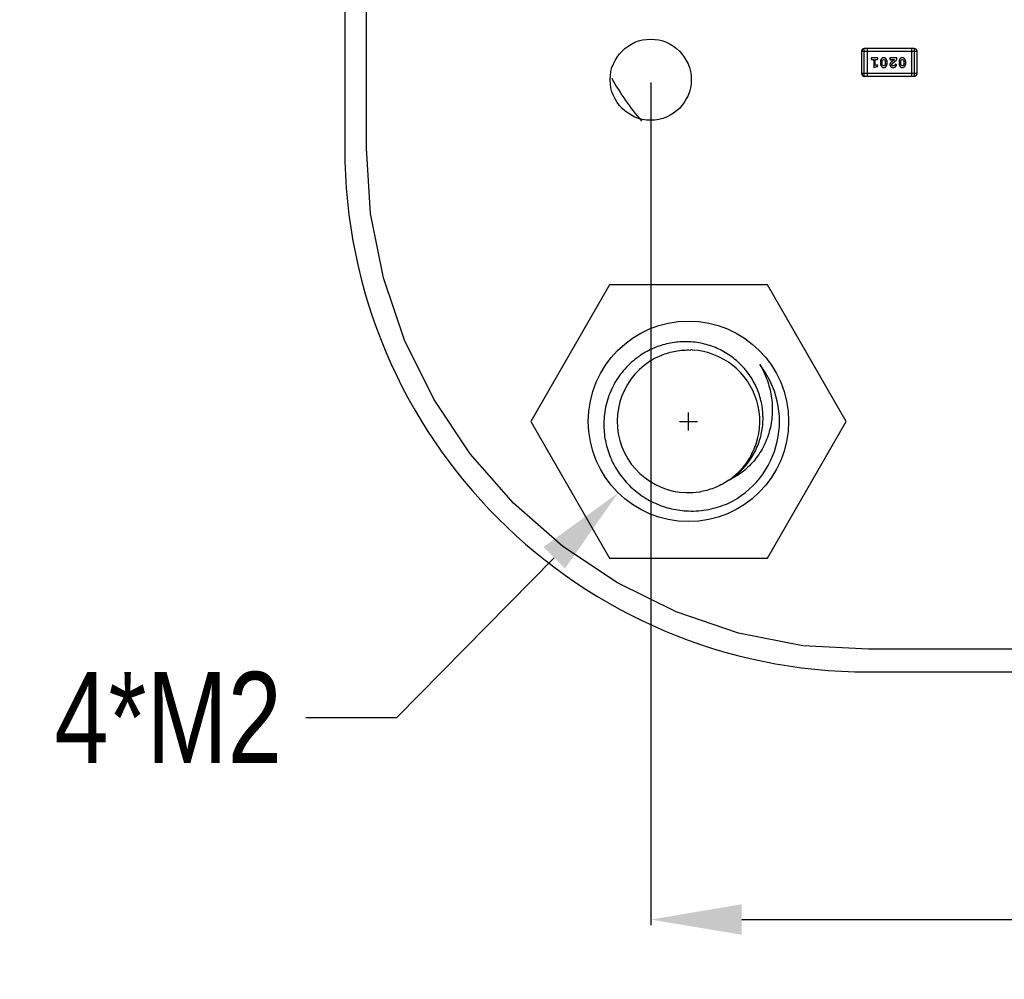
# Model space of a CAD drawing. Header units: inches. Extents: x -16 to 86, y -28 to 28.
# Tile 3 of 35: x 51 to 62, y -28 to -18. Entities that reach past the tile are written whole.
import ezdxf

# ---------------------------------------------------------------- set-up
doc = ezdxf.new("R2010")
doc.units = ezdxf.units.IN
doc.header["$LTSCALE"] = 1.21
doc.header["$MEASUREMENT"] = 0
doc.header["$PDMODE"] = 3
doc.header["$PDSIZE"] = 0.3125
doc.layers.get('0').update_dxf_attribs({"linetype": 'CONTINUOUS'})
doc.layers.get('Defpoints').update_dxf_attribs({"linetype": 'CONTINUOUS'})
doc.layers.add('Dim', color=3, linetype='CONTINUOUS', lineweight=25)
doc.styles.get("Standard").update_dxf_attribs({"font": 'txt', "width": 0.8})
doc.dimstyles.get("Standard").update_dxf_attribs({"dimtxt": 0.15625, "dimasz": 0.1875, "dimexe": 0.125, "dimexo": 0.0625, "dimgap": 0.09, "dimtad": 0, "dimtih": 1, "dimtoh": 1, "dimzin": 4, "dimdsep": 46, "dimtxsty": 'STANDARD', "dimblk": '_FILLED', "dimblk1": '_FILLED', "dimblk2": '_FILLED', "dimcen": 0.09, "dimazin": 1, "dimtp": 0.01, "dimtm": 0.01, "dimtfac": 1, "dimtofl": 0, "dimtmove": 0, "dimatfit": 3, "dimldrblk": '_FILLED', "dimfxl": 1, "dimtolj": 1, "dimtzin": 4, "dimarcsym": 0})

# ---------------------------------------------------------------- blocks, each defined once
blk = doc.blocks.new('_FILLED')
at = {"color": 0, "linetype": 'ByBlock'}
blk.add_solid([(0, 0), (-1, 0.167), (-1, -0.167)], dxfattribs=at)
blk = doc.blocks.new('*D62')
at = {"layer": 'Defpoints', "color": 0}
for p in [(57.668, -18.333), (75.448, -18.333), (75.448, -27.551)]:
    blk.add_point(p, dxfattribs=at)
at = {"layer": 'Dim', "color": 0, "lineweight": -2}
for p, q in [((57.668, -18.364), (57.668, -27.613)), ((75.448, -18.364), (75.448, -27.613)), ((58.668, -27.551), (65.046, -27.551)), ((74.448, -27.551), (68.07, -27.551))]:
    blk.add_line(p, q, dxfattribs=at)
at = {"layer": 'Dim', "color": 0, "lineweight": -2, "rotation": 180}
blk.add_blockref('_FILLED', (57.668, -27.551), dxfattribs=at)
at = {"layer": 'Dim', "color": 0, "lineweight": -2}
blk.add_blockref('_FILLED', (75.448, -27.551), dxfattribs=at)
at = {"layer": 'Dim', "color": 0, "insert": (66.558, -27.551), "char_height": 1, "attachment_point": 5}
blk.add_mtext('\\A1;17.78', dxfattribs=at)
blk = doc.blocks.new('*D64')
at = {"layer": 'Defpoints', "color": 0}
for p in [(58.856, -21.301), (57.311, -22.868)]:
    blk.add_point(p, dxfattribs=at)
at = {"layer": 'Dim', "color": 0, "lineweight": -2}
for p, q in [((58.083, -22.184), (58.083, -21.986)), ((57.984, -22.085), (58.182, -22.085)), ((54.88, -25.333), (56.609, -23.58)), ((53.88, -25.333), (54.88, -25.333))]:
    blk.add_line(p, q, dxfattribs=at)
at = {"layer": 'Dim', "color": 0, "lineweight": -2, "rotation": 45.40012314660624}
blk.add_blockref('_FILLED', (57.311, -22.868), dxfattribs=at)
at = {"layer": 'Dim', "color": 0, "insert": (52.369, -25.333), "char_height": 1, "attachment_point": 5}
blk.add_mtext('\\A1;4*M2', dxfattribs=at)

msp = doc.modelspace()

# ---------------------------------------------------------------- linework, layer by layer
at = {"color": 7, "linetype": 'Continuous'}
for p, q in [((54.308, 13.917), (54.308, -19.083)), ((54.546, -19.083), (54.558, 8.21)), ((54.593, -19.802), (54.546, -19.083)), ((54.734, -20.509), (54.593, -19.802)), ((54.966, -21.192), (54.734, -20.509)), ((57.217, -20.583), (56.351, -22.083)), ((58.949, -20.583), (57.217, -20.583)), ((59.815, -22.083), (58.949, -20.583)), ((55.285, -21.839), (54.966, -21.192)), ((55.685, -22.438), (55.285, -21.839)), ((56.351, -22.083), (57.217, -23.583)), ((58.949, -23.583), (59.815, -22.083)), ((56.161, -22.98), (55.685, -22.438)), ((56.703, -23.455), (56.161, -22.98)), ((57.302, -23.856), (56.703, -23.455)), ((57.217, -23.583), (58.949, -23.583)), ((57.949, -24.175), (57.302, -23.856)), ((58.631, -24.407), (57.949, -24.175)), ((59.339, -24.547), (58.631, -24.407)), ((60.058, -24.583), (59.339, -24.547)), ((73.108, -24.594), (60.058, -24.583)), ((60.058, -24.833), (73.108, -24.833))]:
    msp.add_line(p, q, dxfattribs=at)
at = {"color": 6, "linetype": 'Continuous'}
for p, q in [((59.983, -18.021), (60.593, -18.021)), ((59.983, -18.021), (59.983, -18.265)), ((60.562, -17.99), (60.014, -17.99)), ((60.014, -18.295), (60.014, -17.99)), ((60.044, -17.99), (60.044, -18.295)), ((60.532, -17.99), (60.532, -18.295)), ((60.562, -17.99), (60.562, -18.295)), ((60.593, -18.265), (60.593, -18.021)), ((60.151, -18.094), (60.099, -18.094)), ((60.099, -18.111), (60.117, -18.111)), ((60.117, -18.111), (60.117, -18.199)), ((60.134, -18.111), (60.151, -18.111)), ((60.134, -18.176), (60.134, -18.111)), ((60.19, -18.137), (60.19, -18.155)), ((60.208, -18.137), (60.215, -18.115)), ((60.208, -18.137), (60.208, -18.154)), ((60.215, -18.177), (60.208, -18.154)), ((60.215, -18.115), (60.227, -18.11)), ((60.227, -18.11), (60.239, -18.115)), ((60.239, -18.115), (60.247, -18.137)), ((60.247, -18.154), (60.24, -18.176)), ((60.247, -18.154), (60.247, -18.137)), ((60.264, -18.155), (60.264, -18.137)), ((60.371, -18.094), (60.294, -18.094)), ((60.294, -18.094), (60.294, -18.102)), ((60.303, -18.114), (60.308, -18.111)), ((60.308, -18.111), (60.345, -18.111)), ((60.345, -18.111), (60.311, -18.138)), ((60.312, -18.168), (60.316, -18.158)), ((60.316, -18.158), (60.371, -18.113)), ((60.359, -18.162), (60.351, -18.168)), ((60.368, -18.17), (60.359, -18.162)), ((60.371, -18.113), (60.371, -18.094)), ((60.395, -18.137), (60.395, -18.155)), ((60.412, -18.137), (60.42, -18.115)), ((60.412, -18.137), (60.412, -18.154)), ((60.42, -18.177), (60.412, -18.154)), ((60.42, -18.115), (60.432, -18.11)), ((60.432, -18.11), (60.444, -18.115)), ((60.444, -18.115), (60.452, -18.137)), ((60.452, -18.154), (60.444, -18.176)), ((60.452, -18.154), (60.452, -18.137)), ((60.469, -18.155), (60.469, -18.137)), ((60.593, -18.265), (59.983, -18.265)), ((60.117, -18.199), (60.153, -18.189)), ((60.149, -18.172), (60.134, -18.176)), ((60.154, -18.171), (60.149, -18.172)), ((60.162, -18.18), (60.154, -18.171)), ((60.227, -18.182), (60.215, -18.177)), ((60.24, -18.176), (60.227, -18.182)), ((60.346, -18.177), (60.331, -18.182)), ((60.351, -18.168), (60.346, -18.177)), ((60.432, -18.182), (60.42, -18.177)), ((60.444, -18.176), (60.432, -18.182)), ((60.014, -18.295), (60.562, -18.295))]:
    msp.add_line(p, q, dxfattribs=at)
msp.add_circle((57.668, -18.333), 0.445, dxfattribs=at)
at = {"color": 7, "linetype": 'Continuous'}
msp.add_circle((58.083, -22.083), 1.1, dxfattribs=at)
at = {"color": 6, "linetype": 'Continuous'}
for centre, radius, start, end in [((60.014, -18.021), 0.0305, 90, 180), ((60.562, -18.021), 0.0305, 0, 90), ((60.014, -18.265), 0.0305, 180, 270), ((60.562, -18.265), 0.0305, 270, 0), ((59.688, -16.958), 2.8, 209.0466, 220.7897)]:
    msp.add_arc(centre, radius, start, end, dxfattribs=at)
at = {"color": 7, "linetype": 'Continuous'}
for centre, radius, start, end in [((60.058, -19.083), 5.75, 180, 270), ((58.083, -22.08), 0.781, 86.7552, 88.1892), ((58.083, -22.083), 0.783, 112.3665, 278.8389), ((58.083, -22.083), 0.783, 306.527, 86.7543), ((58.083, -22.083), 1, 295.7143, 38.5714), ((58.083, -22.085), 0.782, 278.8359, 280.2694)]:
    msp.add_arc(centre, radius, start, end, dxfattribs=at)
at = {"color": 6, "linetype": 'Continuous'}
for points, knots in [([(60.099, -18.094), (60.098, -18.094), (60.097, -18.094), (60.094, -18.094), (60.092, -18.095), (60.091, -18.096), (60.09, -18.098), (60.089, -18.099), (60.088, -18.101), (60.088, -18.102), (60.088, -18.103)], [0, 0, 0, 0, 0.169012, 0.317488, 0.445429, 0.560977, 0.67065, 0.776666, 0.88492, 1, 1, 1, 1]), ([(60.088, -18.103), (60.088, -18.103), (60.088, -18.104), (60.089, -18.106), (60.09, -18.108), (60.091, -18.109), (60.092, -18.11), (60.094, -18.111), (60.097, -18.111), (60.098, -18.111), (60.099, -18.111)], [0, 0, 0, 0, 0.11517, 0.223509, 0.328254, 0.438012, 0.553651, 0.682263, 0.830856, 1, 1, 1, 1]), ([(60.162, -18.103), (60.162, -18.102), (60.162, -18.101), (60.162, -18.099), (60.161, -18.098), (60.16, -18.096), (60.158, -18.095), (60.156, -18.094), (60.154, -18.094), (60.152, -18.094), (60.151, -18.094)], [0, 0, 0, 0, 0.115051, 0.223278, 0.329269, 0.437893, 0.554681, 0.682591, 0.83103, 1, 1, 1, 1]), ([(60.151, -18.111), (60.152, -18.111), (60.154, -18.111), (60.156, -18.111), (60.158, -18.11), (60.16, -18.109), (60.161, -18.108), (60.162, -18.106), (60.162, -18.104), (60.162, -18.103), (60.162, -18.103)], [0, 0, 0, 0, 0.169102, 0.317658, 0.446239, 0.563118, 0.671828, 0.776546, 0.884858, 1, 1, 1, 1]), ([(60.227, -18.092), (60.226, -18.092), (60.223, -18.092), (60.219, -18.093), (60.215, -18.094), (60.212, -18.096), (60.208, -18.098), (60.205, -18.1), (60.202, -18.103), (60.2, -18.107), (60.198, -18.11), (60.196, -18.114), (60.194, -18.118), (60.193, -18.122), (60.192, -18.125), (60.191, -18.129), (60.191, -18.133), (60.19, -18.136), (60.19, -18.137)], [0, 0, 0, 0, 0.067217, 0.131051, 0.19272, 0.252824, 0.312745, 0.373449, 0.436041, 0.501494, 0.567761, 0.632087, 0.695096, 0.757109, 0.817993, 0.878657, 0.939311, 1, 1, 1, 1]), ([(60.19, -18.155), (60.19, -18.156), (60.191, -18.158), (60.191, -18.161), (60.191, -18.164), (60.192, -18.167), (60.193, -18.17), (60.194, -18.173), (60.195, -18.176), (60.197, -18.179), (60.198, -18.182), (60.2, -18.185), (60.202, -18.187), (60.203, -18.189), (60.205, -18.191), (60.207, -18.193), (60.209, -18.194), (60.211, -18.196), (60.214, -18.197), (60.218, -18.198), (60.223, -18.199), (60.226, -18.199), (60.228, -18.199)], [0, 0, 0, 0, 0.049855, 0.099516, 0.148482, 0.19758, 0.246804, 0.296268, 0.346517, 0.397047, 0.446826, 0.49336, 0.537801, 0.579207, 0.617974, 0.654833, 0.689171, 0.722088, 0.786392, 0.853518, 0.924186, 1, 1, 1, 1]), ([(60.264, -18.137), (60.264, -18.136), (60.264, -18.134), (60.264, -18.131), (60.264, -18.127), (60.263, -18.124), (60.262, -18.121), (60.261, -18.118), (60.26, -18.115), (60.258, -18.113), (60.257, -18.11), (60.255, -18.107), (60.253, -18.105), (60.252, -18.103), (60.25, -18.101), (60.248, -18.099), (60.247, -18.098), (60.244, -18.096), (60.241, -18.095), (60.237, -18.093), (60.232, -18.093), (60.229, -18.092), (60.227, -18.092)], [0, 0, 0, 0, 0.049886, 0.09882, 0.148132, 0.19689, 0.246038, 0.295176, 0.345305, 0.395692, 0.445312, 0.491875, 0.535813, 0.577009, 0.616081, 0.652689, 0.687585, 0.720206, 0.785062, 0.85223, 0.923759, 1, 1, 1, 1]), ([(60.228, -18.199), (60.229, -18.199), (60.232, -18.199), (60.236, -18.199), (60.24, -18.197), (60.243, -18.196), (60.247, -18.194), (60.25, -18.191), (60.252, -18.188), (60.255, -18.185), (60.257, -18.181), (60.259, -18.178), (60.261, -18.174), (60.262, -18.17), (60.263, -18.166), (60.264, -18.163), (60.264, -18.159), (60.264, -18.156), (60.264, -18.155)], [0, 0, 0, 0, 0.06692, 0.130834, 0.19258, 0.252759, 0.312631, 0.373411, 0.436359, 0.501894, 0.568244, 0.632472, 0.69556, 0.757163, 0.818592, 0.878885, 0.939235, 1, 1, 1, 1]), ([(60.294, -18.102), (60.294, -18.103), (60.294, -18.105), (60.295, -18.108), (60.295, -18.11), (60.297, -18.112), (60.298, -18.113), (60.299, -18.114), (60.301, -18.114), (60.302, -18.114), (60.303, -18.114)], [0, 0, 0, 0, 0.1844, 0.34094, 0.473574, 0.586824, 0.690029, 0.789175, 0.890445, 1, 1, 1, 1]), ([(60.311, -18.138), (60.31, -18.139), (60.308, -18.141), (60.306, -18.143), (60.304, -18.145), (60.302, -18.147), (60.301, -18.149), (60.299, -18.151), (60.298, -18.152), (60.297, -18.154), (60.296, -18.157), (60.295, -18.16), (60.294, -18.163), (60.294, -18.165), (60.294, -18.167)], [0, 0, 0, 0, 0.103002, 0.197728, 0.285279, 0.365235, 0.437224, 0.502446, 0.560545, 0.611446, 0.707576, 0.80349, 0.900532, 1, 1, 1, 1]), ([(60.432, -18.092), (60.43, -18.092), (60.428, -18.092), (60.424, -18.093), (60.42, -18.094), (60.416, -18.096), (60.413, -18.098), (60.41, -18.1), (60.407, -18.103), (60.404, -18.107), (60.402, -18.11), (60.4, -18.114), (60.399, -18.118), (60.397, -18.122), (60.396, -18.125), (60.396, -18.129), (60.395, -18.133), (60.395, -18.136), (60.395, -18.137)], [0, 0, 0, 0, 0.067217, 0.131051, 0.19272, 0.252824, 0.312745, 0.373449, 0.436041, 0.501494, 0.567761, 0.632087, 0.695096, 0.757109, 0.817993, 0.878657, 0.939311, 1, 1, 1, 1]), ([(60.395, -18.155), (60.395, -18.156), (60.395, -18.158), (60.395, -18.161), (60.396, -18.164), (60.397, -18.167), (60.397, -18.17), (60.399, -18.173), (60.4, -18.176), (60.401, -18.179), (60.403, -18.182), (60.405, -18.185), (60.406, -18.187), (60.408, -18.189), (60.41, -18.191), (60.411, -18.193), (60.413, -18.194), (60.415, -18.196), (60.419, -18.197), (60.423, -18.198), (60.427, -18.199), (60.43, -18.199), (60.432, -18.199)], [0, 0, 0, 0, 0.049855, 0.099516, 0.148482, 0.19758, 0.246804, 0.296268, 0.346517, 0.397047, 0.446826, 0.49336, 0.537801, 0.579207, 0.617974, 0.654833, 0.689171, 0.722088, 0.786392, 0.853518, 0.924186, 1, 1, 1, 1]), ([(60.469, -18.137), (60.469, -18.136), (60.469, -18.134), (60.469, -18.131), (60.468, -18.127), (60.467, -18.124), (60.467, -18.121), (60.465, -18.118), (60.464, -18.115), (60.463, -18.113), (60.461, -18.11), (60.459, -18.107), (60.458, -18.105), (60.456, -18.103), (60.454, -18.101), (60.453, -18.099), (60.451, -18.098), (60.449, -18.096), (60.445, -18.095), (60.441, -18.093), (60.437, -18.093), (60.434, -18.092), (60.432, -18.092)], [0, 0, 0, 0, 0.049886, 0.09882, 0.148132, 0.19689, 0.246038, 0.295176, 0.345305, 0.395692, 0.445312, 0.491875, 0.535813, 0.577009, 0.616081, 0.652689, 0.687585, 0.720206, 0.785062, 0.85223, 0.923759, 1, 1, 1, 1]), ([(60.432, -18.199), (60.434, -18.199), (60.436, -18.199), (60.44, -18.199), (60.444, -18.197), (60.448, -18.196), (60.451, -18.194), (60.454, -18.191), (60.457, -18.188), (60.459, -18.185), (60.462, -18.181), (60.464, -18.178), (60.465, -18.174), (60.467, -18.17), (60.468, -18.166), (60.468, -18.163), (60.469, -18.159), (60.469, -18.156), (60.469, -18.155)], [0, 0, 0, 0, 0.06692, 0.130834, 0.19258, 0.252759, 0.312631, 0.373411, 0.436359, 0.501894, 0.568244, 0.632472, 0.69556, 0.757163, 0.818592, 0.878885, 0.939235, 1, 1, 1, 1]), ([(60.153, -18.189), (60.154, -18.189), (60.156, -18.189), (60.158, -18.188), (60.159, -18.187), (60.16, -18.186), (60.161, -18.185), (60.162, -18.183), (60.162, -18.182), (60.162, -18.181), (60.162, -18.18)], [0, 0, 0, 0, 0.187321, 0.344927, 0.475328, 0.579604, 0.674244, 0.773631, 0.882025, 1, 1, 1, 1]), ([(60.294, -18.167), (60.294, -18.168), (60.294, -18.17), (60.295, -18.173), (60.296, -18.176), (60.297, -18.179), (60.298, -18.182), (60.3, -18.185), (60.302, -18.187), (60.305, -18.19), (60.307, -18.192), (60.31, -18.194), (60.313, -18.196), (60.316, -18.197), (60.32, -18.198), (60.323, -18.199), (60.327, -18.199), (60.33, -18.199), (60.331, -18.199)], [0, 0, 0, 0, 0.060981, 0.120256, 0.178148, 0.236115, 0.293993, 0.352864, 0.413358, 0.476056, 0.539296, 0.602396, 0.665116, 0.728325, 0.792919, 0.859317, 0.928302, 1, 1, 1, 1]), ([(60.331, -18.182), (60.33, -18.182), (60.327, -18.182), (60.323, -18.181), (60.32, -18.18), (60.317, -18.178), (60.315, -18.176), (60.313, -18.173), (60.312, -18.17), (60.312, -18.168), (60.312, -18.168)], [0, 0, 0, 0, 0.156344, 0.299348, 0.4327, 0.561, 0.682299, 0.791883, 0.89611, 1, 1, 1, 1]), ([(60.331, -18.199), (60.333, -18.199), (60.336, -18.199), (60.341, -18.198), (60.346, -18.197), (60.35, -18.195), (60.354, -18.192), (60.358, -18.19), (60.361, -18.186), (60.364, -18.183), (60.366, -18.179), (60.367, -18.176), (60.368, -18.173), (60.368, -18.171), (60.368, -18.17)], [0, 0, 0, 0, 0.098286, 0.193983, 0.289056, 0.384352, 0.477435, 0.566197, 0.652355, 0.737986, 0.818188, 0.887401, 0.94802, 1, 1, 1, 1])]:
    msp.add_open_spline(points, degree=3, knots=knots, dxfattribs=at)
at = {"color": 7, "linetype": 'Continuous'}
for points, knots in [([(58.526, -22.729), (58.574, -22.699), (58.662, -22.63), (58.77, -22.5), (58.849, -22.351), (58.895, -22.189), (58.907, -22.021), (58.884, -21.854), (58.829, -21.695), (58.742, -21.55), (58.629, -21.426), (58.493, -21.325), (58.341, -21.254), (58.177, -21.213), (58.009, -21.204), (57.842, -21.228), (57.683, -21.282), (57.585, -21.338), (57.54, -21.37)], [0, 0, 0, 0, 0.062483, 0.124965, 0.187453, 0.249942, 0.312434, 0.374929, 0.437427, 0.499926, 0.562428, 0.624933, 0.687439, 0.749947, 0.812458, 0.87497, 0.937484, 1, 1, 1, 1]), ([(57.785, -21.358), (57.836, -21.337), (57.942, -21.306), (58.053, -21.298), (58.108, -21.3)], [0, 0, 0, 0, 0.5, 1, 1, 1, 1]), ([(57.54, -21.37), (57.483, -21.41), (57.377, -21.504), (57.256, -21.677), (57.178, -21.873), (57.157, -22.013), (57.154, -22.083)], [0, 0, 0, 0, 0.249982, 0.499979, 0.749972, 1, 1, 1, 1]), ([(58.865, -21.459), (58.897, -21.512), (58.951, -21.624), (58.998, -21.804), (59.009, -21.99), (58.983, -22.174), (58.919, -22.349), (58.819, -22.506), (58.688, -22.637), (58.582, -22.703), (58.526, -22.729)], [0, 0, 0, 0, 0.125281, 0.250495, 0.375643, 0.500713, 0.625695, 0.750582, 0.875348, 1, 1, 1, 1]), ([(57.154, -22.083), (57.152, -22.145), (57.16, -22.271), (57.209, -22.453), (57.294, -22.622), (57.41, -22.771), (57.553, -22.895), (57.717, -22.988), (57.896, -23.048), (58.02, -23.065), (58.083, -23.067)], [0, 0, 0, 0, 0.124992, 0.249982, 0.374979, 0.499974, 0.624977, 0.749984, 0.874986, 1, 1, 1, 1]), ([(58.526, -22.729), (58.481, -22.76), (58.383, -22.813), (58.277, -22.844), (58.223, -22.854)], [0, 0, 0, 0, 0.499978, 1, 1, 1, 1]), ([(58.083, -23.067), (58.157, -23.069), (58.306, -23.058), (58.449, -23.013), (58.517, -22.984)], [0, 0, 0, 0, 0.499989, 1, 1, 1, 1])]:
    msp.add_open_spline(points, degree=3, knots=knots, dxfattribs=at)

# ---------------------------------------------------------------- dimensions: what is measured, and where the dimension line sits
at = {"layer": 'Dim'}
dim = msp.add_linear_dim(base=(75.448, -27.551), p1=(57.668, -18.333), p2=(75.448, -18.333), dimstyle='STANDARD', override={"dimscale": 0.5, "dimtxt": 2, "dimasz": 2, "dimtih": 0, "dimtoh": 0, "dimzin": 0, "dimcen": 0.198, "dimadec": 0, "dimazin": 0, "dimtp": 0, "dimtm": 0, "dimtdec": 4, "dimtzin": 0}, dxfattribs=at)
dim.commit()
dim.dimension.update_dxf_attribs({"geometry": '*D62', "text_midpoint": (66.558, -27.551)})
dim = msp.add_diameter_dim_2p(p1=(58.856, -21.301), p2=(57.311, -22.868), text='4*M<>', dimstyle='STANDARD', override={"dimscale": 0.5, "dimtxt": 2, "dimasz": 2, "dimtih": 0, "dimdec": 0, "dimzin": 0, "dimpost": '<>', "dimcen": 0.198, "dimadec": 0, "dimazin": 0, "dimtp": 0, "dimtm": 0, "dimtdec": 4, "dimtzin": 0}, dxfattribs=at)
dim.commit()
dim.dimension.update_dxf_attribs({"geometry": '*D64', "text_midpoint": (52.369, -25.333), "dimtype": 163})

doc.saveas('drawing.dxf')
